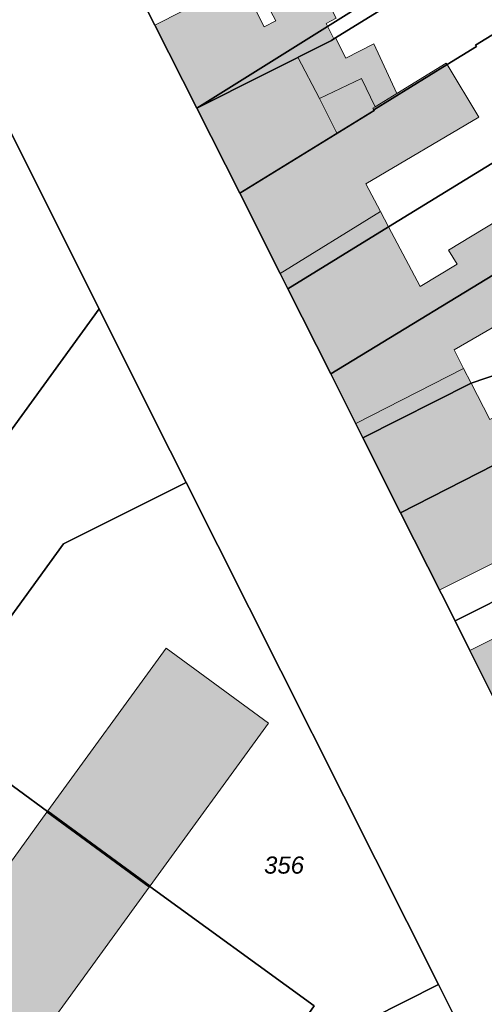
# Model space of a CAD drawing. Header units: metres. Extents: x 32338650 to 32340431, y 5701793 to 5703325.
# Tile 221 of 256: x 32339263 to 32339297, y 5702795 to 5702867. Entities that reach past the tile are written whole.
import ezdxf

# ---------------------------------------------------------------- set-up
doc = ezdxf.new("R2010")
doc.units = ezdxf.units.M
doc.header["$LTSCALE"] = 0.1
for name, color, linetype, lineweight, true_color in [('LPB-BE-Flurstück_Grenze', 7, 'Continuous', 70, 0x004c99), ('LPB-BE-Flurstück_Nummer', 7, 'Continuous', 70, 0x004c99), ('LPB-BE-Gebäude', 7, 'Continuous', 70, 0x004c99), ('LPB-BE-Straße', 7, 'Continuous', 70, 0x004c99)]:
    doc.layers.add(name, color=color, linetype=linetype, lineweight=lineweight, true_color=true_color)
doc.styles.add('Arial (italic)', font='ariali.ttf')

msp = doc.modelspace()

# ---------------------------------------------------------------- hatches: boundary and pattern name
at = {"layer": 'LPB-BE-Gebäude', "linetype": 'Continuous', "lineweight": 0, "true_color": 0xc7c8ca}
for points in [[(32339275.733, 5702860.743), (32339283.094, 5702864.477), (32339285.553, 5702865.687), (32339285.724, 5702865.792), (32339285.16, 5702866.925), (32339285.897, 5702867.305), (32339283.941, 5702871.089), (32339280.381, 5702869.221), (32339281.483, 5702867.122), (32339280.636, 5702866.679), (32339278.954, 5702869.996), (32339272.669, 5702866.808), (32339275.733, 5702860.743)], [(32339275.733, 5702860.743), (32339283.094, 5702864.477), (32339285.553, 5702865.687), (32339285.724, 5702865.792), (32339285.16, 5702866.925), (32339285.897, 5702867.305), (32339283.941, 5702871.089), (32339280.381, 5702869.221), (32339281.483, 5702867.122), (32339280.636, 5702866.679), (32339278.954, 5702869.996), (32339272.669, 5702866.808), (32339275.733, 5702860.743)], [(32339275.733, 5702860.743), (32339278.856, 5702854.552), (32339285.981, 5702858.895), (32339288.678, 5702860.566), (32339288.637, 5702860.634), (32339288.574, 5702860.737), (32339288.743, 5702860.841), (32339290.335, 5702861.824), (32339288.66, 5702865.429), (32339286.615, 5702864.397), (32339285.843, 5702865.866), (32339285.724, 5702865.792), (32339285.553, 5702865.687), (32339283.094, 5702864.477), (32339275.733, 5702860.743)], [(32339275.733, 5702860.743), (32339278.856, 5702854.552), (32339285.981, 5702858.895), (32339288.678, 5702860.566), (32339288.637, 5702860.634), (32339288.574, 5702860.737), (32339288.743, 5702860.841), (32339290.335, 5702861.824), (32339288.66, 5702865.429), (32339286.615, 5702864.397), (32339285.843, 5702865.866), (32339285.724, 5702865.792), (32339285.553, 5702865.687), (32339283.094, 5702864.477), (32339275.733, 5702860.743)], [(32339283.094, 5702864.477), (32339284.67, 5702861.442), (32339287.741, 5702862.901), (32339288.743, 5702860.841), (32339290.335, 5702861.824), (32339288.66, 5702865.429), (32339286.615, 5702864.397), (32339285.843, 5702865.866), (32339285.724, 5702865.792), (32339285.553, 5702865.687), (32339283.094, 5702864.477)], [(32339283.094, 5702864.477), (32339284.67, 5702861.442), (32339287.741, 5702862.901), (32339288.743, 5702860.841), (32339290.335, 5702861.824), (32339288.66, 5702865.429), (32339286.615, 5702864.397), (32339285.843, 5702865.866), (32339285.724, 5702865.792), (32339285.553, 5702865.687), (32339283.094, 5702864.477)], [(32339288.678, 5702860.566), (32339285.981, 5702858.895), (32339278.856, 5702854.552), (32339281.819, 5702848.678), (32339282.382, 5702847.573), (32339289.729, 5702852.085), (32339289.132, 5702853.206), (32339288.055, 5702855.227), (32339296.309, 5702860.078), (32339293.993, 5702863.928), (32339293.933, 5702864.028), (32339290.335, 5702861.824), (32339288.743, 5702860.841), (32339288.574, 5702860.737), (32339288.637, 5702860.634), (32339288.678, 5702860.566)], [(32339288.678, 5702860.566), (32339285.981, 5702858.895), (32339278.856, 5702854.552), (32339281.819, 5702848.678), (32339282.382, 5702847.573), (32339289.729, 5702852.085), (32339289.132, 5702853.206), (32339288.055, 5702855.227), (32339296.309, 5702860.078), (32339293.993, 5702863.928), (32339293.933, 5702864.028), (32339290.335, 5702861.824), (32339288.743, 5702860.841), (32339288.574, 5702860.737), (32339288.637, 5702860.634), (32339288.678, 5702860.566)], [(32339288.574, 5702860.737), (32339288.743, 5702860.841), (32339287.741, 5702862.901), (32339284.67, 5702861.442), (32339285.884, 5702859.072), (32339285.981, 5702858.895), (32339288.678, 5702860.566), (32339288.637, 5702860.634), (32339288.574, 5702860.737)], [(32339288.574, 5702860.737), (32339288.743, 5702860.841), (32339287.741, 5702862.901), (32339284.67, 5702861.442), (32339285.884, 5702859.072), (32339285.981, 5702858.895), (32339288.678, 5702860.566), (32339288.637, 5702860.634), (32339288.574, 5702860.737)], [(32339281.819, 5702848.678), (32339282.382, 5702847.573), (32339289.729, 5702852.085), (32339289.132, 5702853.206), (32339281.819, 5702848.678)], [(32339281.819, 5702848.678), (32339282.382, 5702847.573), (32339289.729, 5702852.085), (32339289.132, 5702853.206), (32339281.819, 5702848.678)], [(32339289.729, 5702852.085), (32339282.382, 5702847.573), (32339285.502, 5702841.378), (32339300.12, 5702850.264), (32339300.018, 5702850.437), (32339298.477, 5702853.034), (32339294.102, 5702850.395), (32339294.721, 5702849.368), (32339292.042, 5702847.743), (32339289.729, 5702852.085)], [(32339289.729, 5702852.085), (32339282.382, 5702847.573), (32339285.502, 5702841.378), (32339300.12, 5702850.264), (32339300.018, 5702850.437), (32339298.477, 5702853.034), (32339294.102, 5702850.395), (32339294.721, 5702849.368), (32339292.042, 5702847.743), (32339289.729, 5702852.085)], [(32339285.502, 5702841.378), (32339287.331, 5702837.743), (32339287.838, 5702836.71), (32339295.754, 5702840.687), (32339295.194, 5702841.771), (32339294.501, 5702843.113), (32339297.291, 5702844.736), (32339297.962, 5702843.486), (32339305.034, 5702847.287), (32339304.76, 5702847.82), (32339302.884, 5702851.707), (32339302.822, 5702851.813), (32339302.788, 5702851.886), (32339302.693, 5702852.06), (32339300.018, 5702850.437), (32339300.12, 5702850.264), (32339285.502, 5702841.378)], [(32339285.502, 5702841.378), (32339287.331, 5702837.743), (32339287.838, 5702836.71), (32339295.754, 5702840.687), (32339295.194, 5702841.771), (32339294.501, 5702843.113), (32339297.291, 5702844.736), (32339297.962, 5702843.486), (32339305.034, 5702847.287), (32339304.76, 5702847.82), (32339302.884, 5702851.707), (32339302.822, 5702851.813), (32339302.788, 5702851.886), (32339302.693, 5702852.06), (32339300.018, 5702850.437), (32339300.12, 5702850.264), (32339285.502, 5702841.378)], [(32339307.088, 5702843.387), (32339297.117, 5702838.049), (32339295.754, 5702840.687), (32339287.838, 5702836.71), (32339290.6, 5702831.241), (32339298.545, 5702835.285), (32339305.636, 5702838.429), (32339305.45, 5702838.798), (32339308.906, 5702840.61), (32339308.736, 5702840.869), (32339307.088, 5702843.387)], [(32339307.088, 5702843.387), (32339297.117, 5702838.049), (32339295.754, 5702840.687), (32339287.838, 5702836.71), (32339290.6, 5702831.241), (32339298.545, 5702835.285), (32339305.636, 5702838.429), (32339305.45, 5702838.798), (32339308.906, 5702840.61), (32339308.736, 5702840.869), (32339307.088, 5702843.387)], [(32339287.838, 5702836.71), (32339295.754, 5702840.687), (32339295.194, 5702841.771), (32339287.331, 5702837.743), (32339287.838, 5702836.71)], [(32339287.838, 5702836.71), (32339295.754, 5702840.687), (32339295.194, 5702841.771), (32339287.331, 5702837.743), (32339287.838, 5702836.71)], [(32339290.6, 5702831.241), (32339293.428, 5702825.6), (32339301.375, 5702829.571), (32339300.141, 5702832.047), (32339301.743, 5702832.822), (32339301.538, 5702833.245), (32339306.937, 5702835.853), (32339305.636, 5702838.429), (32339298.545, 5702835.285), (32339290.6, 5702831.241)], [(32339290.6, 5702831.241), (32339293.428, 5702825.6), (32339301.375, 5702829.571), (32339300.141, 5702832.047), (32339301.743, 5702832.822), (32339301.538, 5702833.245), (32339306.937, 5702835.853), (32339305.636, 5702838.429), (32339298.545, 5702835.285), (32339290.6, 5702831.241)], [(32339305.774, 5702820.949), (32339303.64, 5702825.202), (32339295.646, 5702821.203), (32339298.659, 5702815.21), (32339306.647, 5702819.21), (32339313.154, 5702822.461), (32339314.256, 5702823.013), (32339317.027, 5702824.377), (32339316.912, 5702824.601), (32339315.268, 5702827.803), (32339311.44, 5702825.875), (32339306.573, 5702823.423)], [(32339305.774, 5702820.949), (32339303.64, 5702825.202), (32339295.646, 5702821.203), (32339298.659, 5702815.21), (32339306.647, 5702819.21), (32339313.154, 5702822.461), (32339314.256, 5702823.013), (32339317.027, 5702824.377), (32339316.912, 5702824.601), (32339315.268, 5702827.803), (32339311.44, 5702825.875), (32339306.573, 5702823.423)], [(32339264.858, 5702809.489), (32339272.33, 5702804.029), (32339280.952, 5702815.894), (32339273.48, 5702821.355), (32339264.858, 5702809.489)], [(32339264.858, 5702809.489), (32339272.33, 5702804.029), (32339280.952, 5702815.894), (32339273.48, 5702821.355), (32339264.858, 5702809.489)], [(32339256.203, 5702797.565), (32339263.644, 5702792.076), (32339272.256, 5702803.932), (32339264.784, 5702809.392), (32339256.203, 5702797.565)], [(32339256.203, 5702797.565), (32339263.644, 5702792.076), (32339272.256, 5702803.932), (32339264.784, 5702809.392), (32339256.203, 5702797.565)]]:
    msp.add_hatch(color=9, dxfattribs=at).paths.add_polyline_path(points)

# ---------------------------------------------------------------- linework, layer by layer
at = {"layer": 'LPB-BE-Flurstück_Grenze', "color": 253, "linetype": 'Continuous', "lineweight": 25, "true_color": 0xadadad, "transparency": 33554687, "flags": 128}
for points in [[(32339271.328, 5702869.467), (32339272.669, 5702866.808), (32339275.733, 5702860.743), (32339301.994, 5702877.185), (32339302.554, 5702876.179), (32339326.976, 5702891.21), (32339325.003, 5702893.536), (32339320.576, 5702898.734), (32339318.199, 5702897.266), (32339297.403, 5702884.436), (32339296.236, 5702883.722), (32339281.148, 5702874.413), (32339271.328, 5702869.467)], [(32339271.328, 5702869.467), (32339272.669, 5702866.808), (32339275.733, 5702860.743), (32339301.994, 5702877.185), (32339302.554, 5702876.179), (32339326.976, 5702891.21), (32339325.003, 5702893.536), (32339320.576, 5702898.734), (32339318.199, 5702897.266), (32339297.403, 5702884.436), (32339296.236, 5702883.722), (32339281.148, 5702874.413), (32339271.328, 5702869.467)], [(32339275.733, 5702860.743), (32339278.856, 5702854.552), (32339288.678, 5702860.566), (32339288.637, 5702860.634), (32339293.993, 5702863.928), (32339296.131, 5702865.243), (32339296.068, 5702865.346), (32339305.354, 5702871.055), (32339309.209, 5702864.029), (32339336.07, 5702880.544), (32339333.784, 5702883.212), (32339326.976, 5702891.21), (32339302.554, 5702876.179), (32339285.843, 5702865.866), (32339285.724, 5702865.792), (32339285.553, 5702865.687), (32339275.733, 5702860.743)], [(32339275.733, 5702860.743), (32339278.856, 5702854.552), (32339288.678, 5702860.566), (32339288.637, 5702860.634), (32339293.993, 5702863.928), (32339296.131, 5702865.243), (32339296.068, 5702865.346), (32339305.354, 5702871.055), (32339309.209, 5702864.029), (32339336.07, 5702880.544), (32339333.784, 5702883.212), (32339326.976, 5702891.21), (32339302.554, 5702876.179), (32339285.843, 5702865.866), (32339285.724, 5702865.792), (32339285.553, 5702865.687), (32339275.733, 5702860.743)], [(32339289.729, 5702852.085), (32339282.382, 5702847.573), (32339285.502, 5702841.378), (32339300.12, 5702850.264), (32339302.788, 5702851.886), (32339302.822, 5702851.813), (32339302.884, 5702851.707), (32339339.793, 5702874.292), (32339336.07, 5702880.544), (32339309.209, 5702864.029), (32339289.729, 5702852.085)], [(32339289.729, 5702852.085), (32339282.382, 5702847.573), (32339285.502, 5702841.378), (32339300.12, 5702850.264), (32339302.788, 5702851.886), (32339302.822, 5702851.813), (32339302.884, 5702851.707), (32339339.793, 5702874.292), (32339336.07, 5702880.544), (32339309.209, 5702864.029), (32339289.729, 5702852.085)], [(32339275.733, 5702860.743), (32339285.553, 5702865.687), (32339285.724, 5702865.792), (32339285.843, 5702865.866), (32339302.554, 5702876.179), (32339301.994, 5702877.185), (32339275.733, 5702860.743)], [(32339275.733, 5702860.743), (32339285.553, 5702865.687), (32339285.724, 5702865.792), (32339285.843, 5702865.866), (32339302.554, 5702876.179), (32339301.994, 5702877.185), (32339275.733, 5702860.743)], [(32339285.502, 5702841.378), (32339287.838, 5702836.71), (32339295.754, 5702840.687), (32339298.825, 5702841.745), (32339305.945, 5702845.378), (32339341.718, 5702871.062), (32339339.793, 5702874.292), (32339302.884, 5702851.707), (32339302.822, 5702851.813), (32339302.788, 5702851.886), (32339300.12, 5702850.264), (32339285.502, 5702841.378)], [(32339285.502, 5702841.378), (32339287.838, 5702836.71), (32339295.754, 5702840.687), (32339298.825, 5702841.745), (32339305.945, 5702845.378), (32339341.718, 5702871.062), (32339339.793, 5702874.292), (32339302.884, 5702851.707), (32339302.822, 5702851.813), (32339302.788, 5702851.886), (32339300.12, 5702850.264), (32339285.502, 5702841.378)], [(32339288.678, 5702860.566), (32339278.856, 5702854.552), (32339281.819, 5702848.678), (32339282.382, 5702847.573), (32339289.729, 5702852.085), (32339309.209, 5702864.029), (32339305.354, 5702871.055), (32339296.068, 5702865.346), (32339296.131, 5702865.243), (32339293.993, 5702863.928), (32339288.637, 5702860.634), (32339288.678, 5702860.566)], [(32339288.678, 5702860.566), (32339278.856, 5702854.552), (32339281.819, 5702848.678), (32339282.382, 5702847.573), (32339289.729, 5702852.085), (32339309.209, 5702864.029), (32339305.354, 5702871.055), (32339296.068, 5702865.346), (32339296.131, 5702865.243), (32339293.993, 5702863.928), (32339288.637, 5702860.634), (32339288.678, 5702860.566)], [(32339287.838, 5702836.71), (32339290.6, 5702831.241), (32339298.545, 5702835.285), (32339305.636, 5702838.429), (32339306.357, 5702838.745), (32339310.374, 5702841.72), (32339344.252, 5702866.805), (32339341.718, 5702871.062), (32339305.945, 5702845.378), (32339298.825, 5702841.745), (32339295.754, 5702840.687), (32339287.838, 5702836.71)], [(32339287.838, 5702836.71), (32339290.6, 5702831.241), (32339298.545, 5702835.285), (32339305.636, 5702838.429), (32339306.357, 5702838.745), (32339310.374, 5702841.72), (32339344.252, 5702866.805), (32339341.718, 5702871.062), (32339305.945, 5702845.378), (32339298.825, 5702841.745), (32339295.754, 5702840.687), (32339287.838, 5702836.71)], [(32339312.521, 5702787.705), (32339308.589, 5702795.487), (32339308.495, 5702795.686), (32339307.256, 5702798.138), (32339303.183, 5702806.22), (32339301.681, 5702809.207), (32339298.659, 5702815.21), (32339295.646, 5702821.203), (32339294.573, 5702823.355), (32339290.6, 5702831.241), (32339287.838, 5702836.71), (32339285.502, 5702841.378), (32339282.382, 5702847.573), (32339281.819, 5702848.678), (32339278.856, 5702854.552), (32339275.733, 5702860.743), (32339272.669, 5702866.808), (32339271.328, 5702869.467)], [(32339312.521, 5702787.705), (32339308.589, 5702795.487), (32339308.495, 5702795.686), (32339307.256, 5702798.138), (32339303.183, 5702806.22), (32339301.681, 5702809.207), (32339298.659, 5702815.21), (32339295.646, 5702821.203), (32339294.573, 5702823.355), (32339290.6, 5702831.241), (32339287.838, 5702836.71), (32339285.502, 5702841.378), (32339282.382, 5702847.573), (32339281.819, 5702848.678), (32339278.856, 5702854.552), (32339275.733, 5702860.743), (32339272.669, 5702866.808), (32339271.328, 5702869.467)], [(32339290.6, 5702831.241), (32339294.573, 5702823.355), (32339315.123, 5702833.655), (32339319.61, 5702836.851), (32339349.437, 5702858.079), (32339347.377, 5702861.538), (32339344.252, 5702866.805), (32339310.374, 5702841.72), (32339306.357, 5702838.745), (32339305.636, 5702838.429), (32339298.545, 5702835.285), (32339290.6, 5702831.241)], [(32339290.6, 5702831.241), (32339294.573, 5702823.355), (32339315.123, 5702833.655), (32339319.61, 5702836.851), (32339349.437, 5702858.079), (32339347.377, 5702861.538), (32339344.252, 5702866.805), (32339310.374, 5702841.72), (32339306.357, 5702838.745), (32339305.636, 5702838.429), (32339298.545, 5702835.285), (32339290.6, 5702831.241)], [(32339231.18, 5702837.02), (32339239.381, 5702831.039), (32339251.314, 5702822.334), (32339268.6, 5702846.113), (32339261.512, 5702860.234), (32339231.18, 5702837.02)], [(32339231.18, 5702837.02), (32339239.381, 5702831.039), (32339251.314, 5702822.334), (32339268.6, 5702846.113), (32339261.512, 5702860.234), (32339231.18, 5702837.02)], [(32339261.512, 5702860.234), (32339268.6, 5702846.113), (32339272.623, 5702838.062), (32339274.946, 5702833.453), (32339293.361, 5702796.841), (32339294.666, 5702794.246)], [(32339261.512, 5702860.234), (32339268.6, 5702846.113), (32339272.623, 5702838.062), (32339274.946, 5702833.453), (32339293.361, 5702796.841), (32339294.666, 5702794.246)], [(32339294.573, 5702823.355), (32339295.646, 5702821.203), (32339298.659, 5702815.21), (32339306.647, 5702819.21), (32339313.154, 5702822.461), (32339314.256, 5702823.013), (32339317.027, 5702824.377), (32339319.77, 5702825.725), (32339319.937, 5702825.838), (32339354.624, 5702849.344), (32339349.437, 5702858.079), (32339319.61, 5702836.851), (32339315.123, 5702833.655), (32339294.573, 5702823.355)], [(32339294.573, 5702823.355), (32339295.646, 5702821.203), (32339298.659, 5702815.21), (32339306.647, 5702819.21), (32339313.154, 5702822.461), (32339314.256, 5702823.013), (32339317.027, 5702824.377), (32339319.77, 5702825.725), (32339319.937, 5702825.838), (32339354.624, 5702849.344), (32339349.437, 5702858.079), (32339319.61, 5702836.851), (32339315.123, 5702833.655), (32339294.573, 5702823.355)], [(32339256.334, 5702815.663), (32339266.006, 5702828.967), (32339274.946, 5702833.453), (32339272.623, 5702838.062), (32339268.6, 5702846.113), (32339251.314, 5702822.334)], [(32339256.334, 5702815.663), (32339266.006, 5702828.967), (32339274.946, 5702833.453), (32339272.623, 5702838.062), (32339268.6, 5702846.113), (32339251.314, 5702822.334)], [(32339281.027, 5702790.602), (32339293.361, 5702796.841), (32339274.946, 5702833.453), (32339266.006, 5702828.967), (32339256.334, 5702815.663), (32339264.826, 5702809.441), (32339272.288, 5702803.981), (32339284.3, 5702795.272), (32339281.027, 5702790.602)], [(32339281.027, 5702790.602), (32339293.361, 5702796.841), (32339274.946, 5702833.453), (32339266.006, 5702828.967), (32339256.334, 5702815.663), (32339264.826, 5702809.441), (32339272.288, 5702803.981), (32339284.3, 5702795.272), (32339281.027, 5702790.602)], [(32339247.639, 5702803.721), (32339275.851, 5702783.229), (32339281.027, 5702790.602), (32339284.3, 5702795.272), (32339272.288, 5702803.981), (32339264.826, 5702809.441), (32339256.334, 5702815.663), (32339247.639, 5702803.721)], [(32339247.639, 5702803.721), (32339275.851, 5702783.229), (32339281.027, 5702790.602), (32339284.3, 5702795.272), (32339272.288, 5702803.981), (32339264.826, 5702809.441), (32339256.334, 5702815.663), (32339247.639, 5702803.721)], [(32339281.027, 5702790.602), (32339284.437, 5702789.081), (32339294.666, 5702794.246), (32339293.361, 5702796.841), (32339281.027, 5702790.602)], [(32339281.027, 5702790.602), (32339284.437, 5702789.081), (32339294.666, 5702794.246), (32339293.361, 5702796.841), (32339281.027, 5702790.602)]]:
    msp.add_lwpolyline(points, dxfattribs=at)
at = {"layer": 'LPB-BE-Gebäude', "color": 7, "linetype": 'Continuous', "lineweight": 9, "flags": 128}
for points in [[(32339275.733, 5702860.743), (32339283.094, 5702864.477), (32339285.553, 5702865.687), (32339285.724, 5702865.792), (32339285.16, 5702866.925), (32339285.897, 5702867.305), (32339283.941, 5702871.089), (32339280.381, 5702869.221), (32339281.483, 5702867.122), (32339280.636, 5702866.679), (32339278.954, 5702869.996), (32339272.669, 5702866.808), (32339275.733, 5702860.743)], [(32339275.733, 5702860.743), (32339283.094, 5702864.477), (32339285.553, 5702865.687), (32339285.724, 5702865.792), (32339285.16, 5702866.925), (32339285.897, 5702867.305), (32339283.941, 5702871.089), (32339280.381, 5702869.221), (32339281.483, 5702867.122), (32339280.636, 5702866.679), (32339278.954, 5702869.996), (32339272.669, 5702866.808), (32339275.733, 5702860.743)], [(32339275.733, 5702860.743), (32339278.856, 5702854.552), (32339285.981, 5702858.895), (32339288.678, 5702860.566), (32339288.637, 5702860.634), (32339288.574, 5702860.737), (32339288.743, 5702860.841), (32339290.335, 5702861.824), (32339288.66, 5702865.429), (32339286.615, 5702864.397), (32339285.843, 5702865.866), (32339285.724, 5702865.792), (32339285.553, 5702865.687), (32339283.094, 5702864.477), (32339275.733, 5702860.743)], [(32339275.733, 5702860.743), (32339278.856, 5702854.552), (32339285.981, 5702858.895), (32339288.678, 5702860.566), (32339288.637, 5702860.634), (32339288.574, 5702860.737), (32339288.743, 5702860.841), (32339290.335, 5702861.824), (32339288.66, 5702865.429), (32339286.615, 5702864.397), (32339285.843, 5702865.866), (32339285.724, 5702865.792), (32339285.553, 5702865.687), (32339283.094, 5702864.477), (32339275.733, 5702860.743)], [(32339283.094, 5702864.477), (32339284.67, 5702861.442), (32339287.741, 5702862.901), (32339288.743, 5702860.841), (32339290.335, 5702861.824), (32339288.66, 5702865.429), (32339286.615, 5702864.397), (32339285.843, 5702865.866), (32339285.724, 5702865.792), (32339285.553, 5702865.687), (32339283.094, 5702864.477)], [(32339283.094, 5702864.477), (32339284.67, 5702861.442), (32339287.741, 5702862.901), (32339288.743, 5702860.841), (32339290.335, 5702861.824), (32339288.66, 5702865.429), (32339286.615, 5702864.397), (32339285.843, 5702865.866), (32339285.724, 5702865.792), (32339285.553, 5702865.687), (32339283.094, 5702864.477)], [(32339288.678, 5702860.566), (32339285.981, 5702858.895), (32339278.856, 5702854.552), (32339281.819, 5702848.678), (32339282.382, 5702847.573), (32339289.729, 5702852.085), (32339289.132, 5702853.206), (32339288.055, 5702855.227), (32339296.309, 5702860.078), (32339293.993, 5702863.928), (32339293.933, 5702864.028), (32339290.335, 5702861.824), (32339288.743, 5702860.841), (32339288.574, 5702860.737), (32339288.637, 5702860.634), (32339288.678, 5702860.566)], [(32339288.678, 5702860.566), (32339285.981, 5702858.895), (32339278.856, 5702854.552), (32339281.819, 5702848.678), (32339282.382, 5702847.573), (32339289.729, 5702852.085), (32339289.132, 5702853.206), (32339288.055, 5702855.227), (32339296.309, 5702860.078), (32339293.993, 5702863.928), (32339293.933, 5702864.028), (32339290.335, 5702861.824), (32339288.743, 5702860.841), (32339288.574, 5702860.737), (32339288.637, 5702860.634), (32339288.678, 5702860.566)], [(32339288.574, 5702860.737), (32339288.743, 5702860.841), (32339287.741, 5702862.901), (32339284.67, 5702861.442), (32339285.884, 5702859.072), (32339285.981, 5702858.895), (32339288.678, 5702860.566), (32339288.637, 5702860.634), (32339288.574, 5702860.737)], [(32339288.574, 5702860.737), (32339288.743, 5702860.841), (32339287.741, 5702862.901), (32339284.67, 5702861.442), (32339285.884, 5702859.072), (32339285.981, 5702858.895), (32339288.678, 5702860.566), (32339288.637, 5702860.634), (32339288.574, 5702860.737)], [(32339281.819, 5702848.678), (32339282.382, 5702847.573), (32339289.729, 5702852.085), (32339289.132, 5702853.206), (32339281.819, 5702848.678)], [(32339281.819, 5702848.678), (32339282.382, 5702847.573), (32339289.729, 5702852.085), (32339289.132, 5702853.206), (32339281.819, 5702848.678)], [(32339289.729, 5702852.085), (32339282.382, 5702847.573), (32339285.502, 5702841.378), (32339300.12, 5702850.264), (32339300.018, 5702850.437), (32339298.477, 5702853.034), (32339294.102, 5702850.395), (32339294.721, 5702849.368), (32339292.042, 5702847.743), (32339289.729, 5702852.085)], [(32339289.729, 5702852.085), (32339282.382, 5702847.573), (32339285.502, 5702841.378), (32339300.12, 5702850.264), (32339300.018, 5702850.437), (32339298.477, 5702853.034), (32339294.102, 5702850.395), (32339294.721, 5702849.368), (32339292.042, 5702847.743), (32339289.729, 5702852.085)], [(32339285.502, 5702841.378), (32339287.331, 5702837.743), (32339287.838, 5702836.71), (32339295.754, 5702840.687), (32339295.194, 5702841.771), (32339294.501, 5702843.113), (32339297.291, 5702844.736), (32339297.962, 5702843.486), (32339305.034, 5702847.287), (32339304.76, 5702847.82), (32339302.884, 5702851.707), (32339302.822, 5702851.813), (32339302.788, 5702851.886), (32339302.693, 5702852.06), (32339300.018, 5702850.437), (32339300.12, 5702850.264), (32339285.502, 5702841.378)], [(32339285.502, 5702841.378), (32339287.331, 5702837.743), (32339287.838, 5702836.71), (32339295.754, 5702840.687), (32339295.194, 5702841.771), (32339294.501, 5702843.113), (32339297.291, 5702844.736), (32339297.962, 5702843.486), (32339305.034, 5702847.287), (32339304.76, 5702847.82), (32339302.884, 5702851.707), (32339302.822, 5702851.813), (32339302.788, 5702851.886), (32339302.693, 5702852.06), (32339300.018, 5702850.437), (32339300.12, 5702850.264), (32339285.502, 5702841.378)], [(32339307.088, 5702843.387), (32339297.117, 5702838.049), (32339295.754, 5702840.687), (32339287.838, 5702836.71), (32339290.6, 5702831.241), (32339298.545, 5702835.285), (32339305.636, 5702838.429), (32339305.45, 5702838.798), (32339308.906, 5702840.61), (32339308.736, 5702840.869), (32339307.088, 5702843.387)], [(32339307.088, 5702843.387), (32339297.117, 5702838.049), (32339295.754, 5702840.687), (32339287.838, 5702836.71), (32339290.6, 5702831.241), (32339298.545, 5702835.285), (32339305.636, 5702838.429), (32339305.45, 5702838.798), (32339308.906, 5702840.61), (32339308.736, 5702840.869), (32339307.088, 5702843.387)], [(32339287.838, 5702836.71), (32339295.754, 5702840.687), (32339295.194, 5702841.771), (32339287.331, 5702837.743), (32339287.838, 5702836.71)], [(32339287.838, 5702836.71), (32339295.754, 5702840.687), (32339295.194, 5702841.771), (32339287.331, 5702837.743), (32339287.838, 5702836.71)], [(32339290.6, 5702831.241), (32339293.428, 5702825.6), (32339301.375, 5702829.571), (32339300.141, 5702832.047), (32339301.743, 5702832.822), (32339301.538, 5702833.245), (32339306.937, 5702835.853), (32339305.636, 5702838.429), (32339298.545, 5702835.285), (32339290.6, 5702831.241)], [(32339290.6, 5702831.241), (32339293.428, 5702825.6), (32339301.375, 5702829.571), (32339300.141, 5702832.047), (32339301.743, 5702832.822), (32339301.538, 5702833.245), (32339306.937, 5702835.853), (32339305.636, 5702838.429), (32339298.545, 5702835.285), (32339290.6, 5702831.241)], [(32339305.774, 5702820.949), (32339303.64, 5702825.202), (32339295.646, 5702821.203), (32339298.659, 5702815.21), (32339306.647, 5702819.21), (32339313.154, 5702822.461), (32339314.256, 5702823.013), (32339317.027, 5702824.377), (32339316.912, 5702824.601), (32339315.268, 5702827.803), (32339311.44, 5702825.875), (32339306.573, 5702823.423), (32339305.774, 5702820.949)], [(32339305.774, 5702820.949), (32339303.64, 5702825.202), (32339295.646, 5702821.203), (32339298.659, 5702815.21), (32339306.647, 5702819.21), (32339313.154, 5702822.461), (32339314.256, 5702823.013), (32339317.027, 5702824.377), (32339316.912, 5702824.601), (32339315.268, 5702827.803), (32339311.44, 5702825.875), (32339306.573, 5702823.423), (32339305.774, 5702820.949)], [(32339264.858, 5702809.489), (32339272.33, 5702804.029), (32339280.952, 5702815.894), (32339273.48, 5702821.355), (32339264.858, 5702809.489)], [(32339264.858, 5702809.489), (32339272.33, 5702804.029), (32339280.952, 5702815.894), (32339273.48, 5702821.355), (32339264.858, 5702809.489)], [(32339256.203, 5702797.565), (32339263.644, 5702792.076), (32339272.256, 5702803.932), (32339264.784, 5702809.392), (32339256.203, 5702797.565)], [(32339256.203, 5702797.565), (32339263.644, 5702792.076), (32339272.256, 5702803.932), (32339264.784, 5702809.392), (32339256.203, 5702797.565)]]:
    msp.add_lwpolyline(points, dxfattribs=at)
at = {"layer": 'LPB-BE-Straße', "color": 250, "linetype": 'Continuous', "lineweight": 25, "true_color": 0x333333, "transparency": 33554687, "flags": 128}
for points in [[(32339312.521, 5702787.705), (32339308.589, 5702795.487), (32339308.495, 5702795.686), (32339307.256, 5702798.138), (32339303.183, 5702806.22), (32339301.681, 5702809.207), (32339298.659, 5702815.21), (32339295.646, 5702821.203), (32339294.573, 5702823.355), (32339290.6, 5702831.241), (32339287.838, 5702836.71), (32339285.502, 5702841.378), (32339282.382, 5702847.573), (32339281.819, 5702848.678), (32339278.856, 5702854.552), (32339275.733, 5702860.743), (32339272.669, 5702866.808), (32339271.328, 5702869.467)], [(32339261.512, 5702860.234), (32339268.6, 5702846.113), (32339272.623, 5702838.062), (32339274.946, 5702833.453), (32339293.361, 5702796.841), (32339294.666, 5702794.246)]]:
    msp.add_lwpolyline(points, dxfattribs=at)

# ---------------------------------------------------------------- texts
at = {"layer": 'LPB-BE-Flurstück_Nummer', "color": 252, "true_color": 0x888888, "insert": (32339282.094, 5702806.169), "char_height": 1.25, "width": 4.2525, "attachment_point": 2, "line_spacing_factor": 1.004016, "style": 'Arial (italic)'}
msp.add_mtext('356', dxfattribs=at)
msp.add_mtext('356', dxfattribs=at)

doc.saveas('drawing.dxf')
